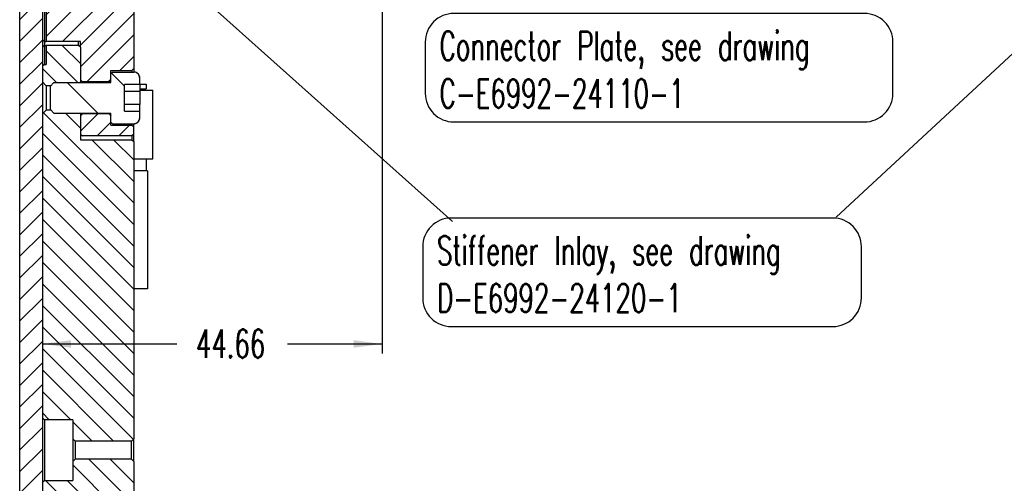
# Model space of a CAD drawing. Extents: x -401 to 590, y -380 to 320.
# Tile 9 of 54: x 248 to 377, y -144 to -83. Entities that reach past the tile are written whole.
import ezdxf

# ---------------------------------------------------------------- set-up
doc = ezdxf.new("R2010")
doc.units = 0
doc.linetypes.add('DASHED', pattern=[15, 7, -8])
doc.layers.get('0').update_dxf_attribs({"linetype": 'CONTINUOUS'})
doc.layers.add('1', color=7, linetype='CONTINUOUS')
doc.styles.add('CONVERTER_11', font='txt.shx', dxfattribs={"width": 0.63})
doc.dimstyles.new('ME10_DIM_29', dxfattribs={"dimtxt": 3.75, "dimasz": 3.75, "dimexe": 1.25, "dimexo": 1.25, "dimtad": 0, "dimzin": 1, "dimtxsty": 'CONVERTER_11', "dimsah": 1, "dimcen": 0.09, "dimclrd": 2, "dimclre": 2, "dimclrt": 2, "dimazin": 3, "dimtfac": 1, "dimtdec": 4, "dimtmove": 0, "dimatfit": 3, "dimtolj": 1, "dimtzin": 0})
pattern_1 = [(315, (0, 0), (1.414214, 1.414214), [])]
pattern_2 = [(45, (0, 0), (-1.414214, 1.414214), [])]
pattern_3 = [(135, (0, 0), (-3.53553, -3.53553), [])]

# ---------------------------------------------------------------- blocks, each defined once
blk = doc.blocks.new('*D283')
at = {"color": 2, "linetype": 'CONTINUOUS'}
for p, q in [((295.44, -45.64), (295.44, -126.99)), ((250.78, -96.74), (250.78, -126.99)), ((250.78, -125.74), (268.46, -125.74)), ((282.98, -125.74), (295.44, -125.74))]:
    blk.add_line(p, q, dxfattribs=at)
at = {"color": 2}
for points in [[(254.53, -125.24), (254.53, -126.23), (250.78, -125.74)], [(291.69, -126.23), (291.69, -125.24), (295.44, -125.74)]]:
    blk.add_solid(points, dxfattribs=at)
at = {"color": 2, "insert": (270.96, -127.57), "char_height": 3.75, "attachment_point": 7, "rotation": 0.0001, "style": 'CONVERTER_11'}
blk.add_mtext('44.66', dxfattribs=at)
blk = doc.blocks.new('23796-0S111__147', base_point=(262.78, -118.49))
at = {"color": 7, "linetype": 'DASHED'}
for p, q in [((262.78, -101.39), (263.28, -101.39)), ((263.28, -101.39), (264.48, -101.39))]:
    blk.add_line(p, q, dxfattribs=at)
at = {"color": 7, "linetype": 'CONTINUOUS'}
for p, q in [((264.48, -102.99), (264.48, -101.39)), ((264.48, -102.99), (262.78, -102.99)), ((264.58, -102.99), (264.48, -102.99)), ((264.58, -102.99), (264.58, -118.49)), ((264.58, -118.49), (262.78, -118.49))]:
    blk.add_line(p, q, dxfattribs=at)
blk = doc.blocks.new('WASHER1__148', base_point=(263.58, -92.19))
at = {"color": 7, "linetype": 'CONTINUOUS'}
for p, q in [((263.58, -91.59), (264.43, -91.59)), ((264.43, -91.59), (264.43, -92.19)), ((263.58, -92.19), (264.43, -92.19))]:
    blk.add_line(p, q, dxfattribs=at)
blk = doc.blocks.new('BEARING_HK0509__149', base_point=(262.78, -101.39))
at = {"color": 7, "linetype": 'CONTINUOUS'}
for p, q in [((263.58, -92.39), (265.28, -92.39)), ((265.28, -101.39), (265.28, -92.39)), ((262.78, -101.39), (263.28, -101.39)), ((263.28, -101.39), (264.48, -101.39)), ((264.48, -101.39), (265.28, -101.39))]:
    blk.add_line(p, q, dxfattribs=at)
blk = doc.blocks.new('BEARING_ASSY2_7__150', base_point=(262.78, -118.49))
for name, p in [('WASHER1__148', (263.58, -92.19)), ('BEARING_HK0509__149', (262.78, -101.39)), ('23796-0S111__147', (262.78, -118.49))]:
    blk.add_blockref(name, p)
blk = doc.blocks.new('23796-0S111__151', base_point=(262.78, -118.49))
at = {"color": 7, "linetype": 'DASHED'}
for p, q in [((262.78, -101.39), (263.28, -101.39)), ((263.28, -101.39), (264.48, -101.39)), ((264.48, -102.99), (264.48, -101.39)), ((264.48, -102.99), (262.78, -102.99)), ((264.58, -102.99), (264.48, -102.99)), ((264.58, -102.99), (264.58, -118.49)), ((264.58, -118.49), (262.78, -118.49))]:
    blk.add_line(p, q, dxfattribs=at)
blk = doc.blocks.new('WASHER1__152', base_point=(263.58, -92.19))
at = {"color": 7, "linetype": 'DASHED'}
for p, q in [((263.58, -91.59), (264.43, -91.59)), ((264.43, -91.59), (264.43, -92.19)), ((263.58, -92.19), (264.43, -92.19))]:
    blk.add_line(p, q, dxfattribs=at)
blk = doc.blocks.new('BEARING_HK0509__153', base_point=(262.78, -101.39))
at = {"color": 7, "linetype": 'DASHED'}
for p, q in [((263.58, -92.39), (265.28, -92.39)), ((265.28, -101.39), (265.28, -92.39)), ((262.78, -101.39), (263.28, -101.39)), ((263.28, -101.39), (264.48, -101.39)), ((264.48, -101.39), (265.28, -101.39))]:
    blk.add_line(p, q, dxfattribs=at)
blk = doc.blocks.new('BEARING_ASSY2_8__154', base_point=(262.78, -118.49))
for name, p in [('WASHER1__152', (263.58, -92.19)), ('BEARING_HK0509__153', (262.78, -101.39)), ('23796-0S111__151', (262.78, -118.49))]:
    blk.add_blockref(name, p)
blk = doc.blocks.new('BEARINGS__163', base_point=(253.38, -250.29))
for name in ['BEARING_ASSY2_7__150', 'BEARING_ASSY2_8__154']:
    blk.add_blockref(name, (262.78, -118.49))
blk = doc.blocks.new('E6980-24120__165', base_point=(250.78, -236.79))
at = {"linetype": 'CONTINUOUS'}
h = blk.add_hatch(dxfattribs=at)
h.set_pattern_fill('USER', color=1, scale=2, angle=315, pattern_type=0)
h.set_pattern_definition(pattern_1)
h.paths.add_polyline_path([(262.48, -140.89), (262.78, -141.19), (262.78, -209.96), (262.78, -211.46), (262.28, -211.96), (251.94, -211.96), (251.28, -211.96), (250.78, -211.46), (250.78, -208.96), (250.78, -208.06), (250.78, -203.81), (250.78, -203.61), (250.78, -192.61), (250.78, -143.94), (251.03, -143.69), (254.78, -143.69), (254.78, -141.19), (255.08, -140.89)])
at = {"layer": '1', "linetype": 'CONTINUOUS'}
h = blk.add_hatch(dxfattribs=at)
h.set_pattern_fill('USER', color=1, scale=2, angle=315, pattern_type=0)
h.set_pattern_definition(pattern_1)
h.paths.add_polyline_path([(255.68, -91.39), (252.28, -91.39), (251.88, -91.79), (251.28, -91.79), (250.78, -91.29), (250.78, -89.24), (251.03, -88.99), (251.28, -88.99), (251.28, -86.49), (255.53, -86.49), (255.78, -86.74), (255.78, -91.29)])
h = blk.add_hatch(dxfattribs=at)
h.set_pattern_fill('USER', color=1, scale=2, angle=315, pattern_type=0)
h.set_pattern_definition(pattern_1)
h.paths.add_polyline_path([(250.78, -95.49), (250.78, -135.44), (251.03, -135.69), (254.78, -135.69), (254.78, -138.19), (255.08, -138.49), (262.48, -138.49), (262.78, -138.19), (262.78, -99.14), (262.53, -98.89), (255.78, -98.89), (255.78, -95.49), (255.68, -95.39), (252.28, -95.39), (251.88, -94.99), (251.28, -94.99)])
at = {"color": 4, "linetype": 'DASHED'}
for p, q in [((262.78, -79.24), (262.78, -84.99)), ((250.78, -81.99), (250.78, -85.74)), ((251.03, -81.99), (251.03, -85.99)), ((251.28, -84.99), (251.28, -85.99)), ((262.78, -84.99), (262.78, -88.24)), ((250.78, -85.74), (250.78, -86.74)), ((250.78, -85.74), (250.78, -85.74)), ((250.78, -86.74), (250.78, -89.24)), ((255.78, -86.74), (255.78, -85.99)), ((262.78, -88.24), (262.78, -89.24)), ((262.78, -89.24), (262.78, -89.54)), ((262.53, -89.79), (262.53, -89.99)), ((262.78, -89.54), (262.78, -89.99)), ((250.78, -91.29), (250.78, -95.49)), ((251.78, -91.89), (251.78, -93.34)), ((251.78, -93.34), (251.78, -93.44)), ((251.78, -93.44), (251.78, -94.59)), ((251.78, -94.59), (251.78, -94.89)), ((262.53, -96.79), (262.53, -96.99)), ((262.78, -97.24), (262.78, -96.79)), ((262.78, -98.14), (262.78, -97.24)), ((250.78, -135.44), (250.78, -143.94))]:
    blk.add_line(p, q, dxfattribs=at)
at = {"color": 4, "linetype": 'CONTINUOUS'}
for p, q in [((251.03, -86.49), (251.02, -86.49)), ((251.03, -85.99), (251.03, -86.49)), ((251.03, -86.49), (251.03, -88.99)), ((251.03, -86.49), (251.28, -86.49)), ((255.53, -86.49), (251.28, -86.49)), ((251.28, -86.49), (251.28, -88.99)), ((255.53, -86.49), (255.53, -85.99)), ((255.78, -86.74), (255.53, -86.49)), ((255.78, -86.74), (255.78, -88.24)), ((251.03, -88.99), (250.78, -89.24)), ((250.78, -89.24), (250.78, -91.29)), ((251.03, -88.99), (251.28, -88.99)), ((255.78, -88.24), (255.78, -88.99)), ((255.78, -88.99), (255.78, -91.04)), ((251.28, -91.79), (250.78, -91.29)), ((251.88, -91.79), (251.28, -91.79)), ((251.28, -91.79), (251.28, -94.99)), ((255.68, -91.39), (255.78, -91.29)), ((255.78, -91.04), (255.78, -91.29)), ((255.78, -91.39), (255.78, -91.29)), ((251.28, -94.99), (250.78, -95.49)), ((250.78, -95.49), (250.78, -135.44)), ((251.88, -94.99), (251.28, -94.99)), ((255.68, -95.39), (255.78, -95.49)), ((255.78, -95.49), (255.78, -95.39)), ((255.78, -95.49), (255.78, -95.74)), ((255.78, -95.74), (255.78, -98.14)), ((255.78, -98.14), (255.78, -98.89)), ((262.53, -98.39), (262.53, -98.89)), ((262.78, -99.14), (262.78, -98.14)), ((255.78, -98.89), (262.53, -98.89)), ((262.53, -98.89), (262.78, -99.14)), ((262.78, -99.14), (262.78, -138.19)), ((250.78, -135.44), (251.03, -135.69)), ((254.78, -135.69), (251.03, -135.69)), ((251.03, -135.69), (251.03, -143.69)), ((254.78, -135.69), (254.78, -138.19)), ((255.08, -138.49), (254.78, -138.19)), ((254.78, -138.19), (254.78, -141.19)), ((255.08, -138.49), (255.08, -140.89)), ((262.48, -138.49), (255.08, -138.49)), ((262.48, -138.49), (262.78, -138.19)), ((262.48, -140.89), (262.48, -138.49)), ((262.78, -139.69), (262.78, -138.19)), ((262.78, -141.19), (262.78, -139.69)), ((255.08, -140.89), (254.78, -141.19)), ((262.48, -140.89), (255.08, -140.89)), ((262.48, -140.89), (262.78, -141.19)), ((254.78, -141.19), (254.78, -143.69)), ((262.78, -141.19), (262.78, -209.96)), ((251.03, -143.69), (250.78, -143.94)), ((251.03, -143.69), (254.78, -143.69)), ((250.78, -143.94), (250.78, -192.61))]:
    blk.add_line(p, q, dxfattribs=at)
for points, knots in [([(250.82, -86.7), (250.81, -86.7), (250.81, -86.71), (250.8, -86.72), (250.79, -86.72), (250.79, -86.73), (250.78, -86.74)], [2.76029711, 2.76029711, 2.76029711, 2.76029711, 2.78853612, 2.78853612, 2.78853612, 2.81674673, 2.81674673, 2.81674673, 2.81674673]), ([(251.02, -86.49), (250.99, -86.52), (250.96, -86.56), (250.92, -86.59), (250.89, -86.63), (250.85, -86.66), (250.82, -86.7)], [2.4026225, 2.4026225, 2.4026225, 2.4026225, 2.5498384, 2.5498384, 2.5498384, 2.6963216, 2.6963216, 2.6963216, 2.6963216])]:
    blk.add_open_spline(points, degree=3, knots=knots, dxfattribs=at)
blk = doc.blocks.new('E6980-64120__168', base_point=(250.78, -250.29))
for name, p in [('BEARINGS__163', (253.38, -250.29)), ('E6980-24120__165', (250.78, -236.79))]:
    blk.add_blockref(name, p)
blk = doc.blocks.new('PLATE_24160__169', base_point=(250.78, -98.39))
at = {"linetype": 'CONTINUOUS'}
h = blk.add_hatch(dxfattribs=at)
h.set_pattern_fill('USER', color=6, scale=2, angle=45, pattern_type=0)
h.set_pattern_definition(pattern_2)
h.paths.add_polyline_path([(251.28, -78.99), (262.53, -78.99), (262.78, -79.24), (262.78, -84.99), (262.78, -88.24), (262.78, -89.24), (262.78, -89.54), (262.53, -89.79), (259.78, -89.79), (259.78, -90.19), (259.78, -91.04), (259.53, -91.29), (256.03, -91.29), (255.78, -91.04), (255.78, -88.99), (255.78, -88.24), (255.78, -86.74), (255.78, -85.99), (251.28, -85.99), (251.28, -84.99)])
h = blk.add_hatch(dxfattribs=at)
h.set_pattern_fill('USER', color=6, scale=2, angle=45, pattern_type=0)
h.set_pattern_definition(pattern_2)
h.paths.add_polyline_path([(259.78, -96.99), (262.53, -96.99), (262.78, -97.24), (262.78, -98.14), (262.53, -98.39), (256.03, -98.39), (255.78, -98.14), (255.78, -95.74), (256.03, -95.49), (259.53, -95.49), (259.78, -95.74), (259.78, -96.59)])
at = {"color": 6, "linetype": 'CONTINUOUS'}
for p, q in [((251.28, -78.99), (251.28, -84.99)), ((262.78, -79.24), (262.78, -84.99)), ((251.03, -81.99), (251.03, -85.99)), ((251.28, -84.99), (251.28, -85.99)), ((262.78, -84.99), (262.78, -88.24)), ((251.03, -85.99), (250.78, -85.74)), ((251.03, -85.99), (251.28, -85.99)), ((255.78, -85.99), (251.28, -85.99)), ((255.78, -86.74), (255.78, -85.99)), ((255.78, -86.74), (255.78, -88.24)), ((255.78, -88.24), (255.78, -88.99)), ((255.78, -88.99), (255.78, -91.04)), ((262.78, -88.24), (262.78, -89.24)), ((262.78, -89.24), (262.78, -89.54)), ((259.78, -90.19), (259.78, -89.79)), ((259.78, -89.79), (262.53, -89.79)), ((259.78, -91.04), (259.78, -90.19)), ((262.53, -89.79), (262.78, -89.54)), ((262.53, -89.79), (262.53, -89.99)), ((262.78, -89.54), (262.78, -89.99)), ((256.03, -91.29), (255.78, -91.04)), ((256.03, -91.29), (256.03, -91.39)), ((259.53, -91.29), (256.03, -91.29)), ((259.53, -91.29), (259.78, -91.04)), ((259.53, -91.39), (259.53, -91.29)), ((256.03, -95.49), (255.78, -95.74)), ((255.78, -95.74), (255.78, -98.14)), ((256.03, -95.39), (256.03, -95.49)), ((259.53, -95.49), (256.03, -95.49)), ((259.53, -95.49), (259.53, -95.39)), ((259.53, -95.49), (259.78, -95.74)), ((259.78, -96.59), (259.78, -95.74)), ((259.78, -96.99), (259.78, -96.59)), ((259.78, -96.99), (262.53, -96.99)), ((262.53, -96.79), (262.53, -96.99)), ((262.53, -96.99), (262.78, -97.24)), ((262.78, -97.24), (262.78, -96.79)), ((255.78, -98.14), (256.03, -98.39)), ((262.53, -98.39), (256.03, -98.39)), ((262.78, -98.14), (262.53, -98.39)), ((262.78, -98.14), (262.78, -97.24))]:
    blk.add_line(p, q, dxfattribs=at)
at = {"color": 6, "linetype": 'DASHED'}
for p, q in [((250.78, -81.99), (250.78, -85.74)), ((250.78, -85.74), (250.78, -85.74)), ((255.78, -91.04), (255.78, -91.29)), ((255.78, -91.39), (255.78, -91.29)), ((259.78, -91.39), (259.78, -91.04)), ((255.78, -95.49), (255.78, -95.39)), ((255.78, -95.49), (255.78, -95.74)), ((259.78, -95.74), (259.78, -95.39))]:
    blk.add_line(p, q, dxfattribs=at)
blk = doc.blocks.new('DOWEL_PIN_4X8_DIN6325__170', base_point=(254.38, -95.39))
at = {"color": 7, "linetype": 'DASHED'}
for p, q in [((254.38, -91.39), (255.78, -91.39)), ((255.78, -91.39), (256.03, -91.39)), ((256.03, -91.39), (258.28, -91.39)), ((258.28, -91.39), (259.78, -91.39)), ((254.38, -95.39), (255.78, -95.39)), ((255.78, -95.39), (256.03, -95.39)), ((256.03, -95.39), (256.28, -95.39)), ((256.28, -95.39), (258.28, -95.39)), ((258.28, -95.39), (259.78, -95.39))]:
    blk.add_line(p, q, dxfattribs=at)
blk = doc.blocks.new('PINS_INLAY__171', base_point=(254.38, -95.39))
blk.add_blockref('DOWEL_PIN_4X8_DIN6325__170', (254.38, -95.39))
blk = doc.blocks.new('INLAY_PLATE_ASSY__173', base_point=(250.78, -98.39))
for name, p in [('PLATE_24160__169', (250.78, -98.39)), ('PINS_INLAY__171', (254.38, -95.39))]:
    blk.add_blockref(name, p)
blk = doc.blocks.new('SCR_M4X8_PAN_INB_3__174', base_point=(251.78, -96.79))
at = {"color": 7, "linetype": 'DASHED'}
for p, q in [((259.78, -90.19), (259.98, -89.99)), ((259.78, -91.04), (259.78, -90.19)), ((259.98, -89.99), (262.78, -89.99)), ((251.78, -91.89), (252.28, -91.39)), ((251.78, -91.89), (251.78, -93.34)), ((252.28, -91.39), (254.38, -91.39)), ((254.38, -91.39), (255.78, -91.39)), ((255.78, -91.39), (256.03, -91.39)), ((256.03, -91.39), (258.28, -91.39)), ((258.28, -91.39), (259.78, -91.39)), ((259.78, -91.39), (259.78, -91.04)), ((263.58, -91.59), (263.58, -90.79)), ((263.58, -91.65), (263.58, -91.59)), ((263.58, -91.65), (263.58, -92.19)), ((261.58, -92.52), (263.58, -92.52)), ((263.58, -92.19), (263.58, -92.39)), ((263.58, -92.39), (263.58, -92.52)), ((263.58, -92.52), (263.58, -94.25)), ((251.78, -93.34), (251.78, -93.44)), ((251.78, -93.44), (251.78, -94.59)), ((263.58, -94.25), (261.58, -94.25)), ((263.58, -95.12), (263.58, -94.25)), ((251.78, -94.59), (251.78, -94.89)), ((251.78, -94.89), (252.28, -95.39)), ((252.28, -95.39), (254.38, -95.39)), ((254.38, -95.39), (255.78, -95.39)), ((255.78, -95.39), (256.03, -95.39)), ((256.03, -95.39), (256.28, -95.39)), ((256.28, -95.39), (258.28, -95.39)), ((258.28, -95.39), (259.78, -95.39)), ((259.78, -95.74), (259.78, -95.39)), ((259.78, -96.59), (259.78, -95.74)), ((263.58, -95.99), (263.58, -95.12)), ((259.78, -96.59), (259.98, -96.79)), ((259.98, -96.79), (262.78, -96.79))]:
    blk.add_line(p, q, dxfattribs=at)
for centre, start, end in [((262.78, -90.79), 0, 90), ((262.78, -95.99), -90, 0)]:
    blk.add_arc(centre, 0.8, start, end, dxfattribs=at)
blk = doc.blocks.new('SCR_M4X8_PAN_INB_2__175', base_point=(251.78, -96.79))
at = {"linetype": 'CONTINUOUS'}
h = blk.add_hatch(dxfattribs=at)
h.set_pattern_fill('USER', scale=5, angle=135, pattern_type=0)
h.set_pattern_definition(pattern_3)
edge = h.paths.add_edge_path()
edge.add_line((259.98, -96.79), (262.78, -96.79))
edge.add_arc((262.78, -95.99), 0.8, -90, 0)
edge.add_line((263.58, -95.99), (263.58, -95.12))
edge.add_line((263.58, -95.12), (261.58, -95.12))
edge.add_line((261.58, -95.12), (261.58, -94.25))
edge.add_line((261.58, -94.25), (261.58, -92.52))
edge.add_line((261.58, -92.52), (261.58, -91.65))
edge.add_line((261.58, -91.65), (263.58, -91.65))
edge.add_line((263.58, -91.65), (263.58, -91.59))
edge.add_line((263.58, -91.59), (263.58, -90.79))
edge.add_arc((262.78, -90.79), 0.8, 0, 90)
edge.add_line((262.78, -89.99), (259.98, -89.99))
edge.add_line((259.98, -89.99), (259.78, -90.19))
edge.add_line((259.78, -90.19), (259.78, -91.04))
edge.add_line((259.78, -91.04), (259.78, -91.39))
edge.add_line((259.78, -91.39), (258.28, -91.39))
edge.add_line((258.28, -91.39), (256.03, -91.39))
edge.add_line((256.03, -91.39), (255.78, -91.39))
edge.add_line((255.78, -91.39), (254.38, -91.39))
edge.add_line((254.38, -91.39), (252.28, -91.39))
edge.add_line((252.28, -91.39), (251.78, -91.89))
edge.add_line((251.78, -91.89), (251.78, -93.34))
edge.add_line((251.78, -93.34), (251.78, -93.44))
edge.add_line((251.78, -93.44), (251.78, -94.59))
edge.add_line((251.78, -94.59), (251.78, -94.89))
edge.add_line((251.78, -94.89), (252.28, -95.39))
edge.add_line((252.28, -95.39), (254.38, -95.39))
edge.add_line((254.38, -95.39), (255.78, -95.39))
edge.add_line((255.78, -95.39), (256.03, -95.39))
edge.add_line((256.03, -95.39), (256.28, -95.39))
edge.add_line((256.28, -95.39), (258.28, -95.39))
edge.add_line((258.28, -95.39), (259.78, -95.39))
edge.add_line((259.78, -95.39), (259.78, -95.74))
edge.add_line((259.78, -95.74), (259.78, -96.59))
edge.add_line((259.78, -96.59), (259.98, -96.79))
at = {"color": 7, "linetype": 'CONTINUOUS'}
for p, q in [((259.78, -90.19), (259.98, -89.99)), ((259.78, -91.04), (259.78, -90.19)), ((259.98, -89.99), (262.78, -89.99)), ((251.78, -91.89), (252.28, -91.39)), ((251.78, -91.89), (251.78, -93.34)), ((252.28, -91.39), (254.38, -91.39)), ((254.38, -91.39), (255.78, -91.39)), ((255.78, -91.39), (256.03, -91.39)), ((256.03, -91.39), (258.28, -91.39)), ((258.28, -91.39), (259.78, -91.39)), ((259.78, -91.39), (259.78, -91.04)), ((261.58, -92.52), (261.58, -91.65)), ((263.58, -91.65), (261.58, -91.65)), ((263.58, -91.59), (263.58, -90.79)), ((263.58, -91.65), (263.58, -91.59)), ((263.58, -91.65), (263.58, -92.19)), ((261.58, -94.25), (261.58, -92.52)), ((261.58, -92.52), (263.58, -92.52)), ((263.58, -92.19), (263.58, -92.39)), ((263.58, -92.39), (263.58, -92.52)), ((263.58, -92.52), (263.58, -94.25)), ((251.78, -93.34), (251.78, -93.44)), ((251.78, -93.44), (251.78, -94.59)), ((261.58, -95.12), (261.58, -94.25)), ((263.58, -94.25), (261.58, -94.25)), ((263.58, -95.12), (263.58, -94.25)), ((251.78, -94.59), (251.78, -94.89)), ((251.78, -94.89), (252.28, -95.39)), ((252.28, -95.39), (254.38, -95.39)), ((254.38, -95.39), (255.78, -95.39)), ((255.78, -95.39), (256.03, -95.39)), ((256.03, -95.39), (256.28, -95.39)), ((256.28, -95.39), (258.28, -95.39)), ((258.28, -95.39), (259.78, -95.39)), ((259.78, -95.74), (259.78, -95.39)), ((259.78, -96.59), (259.78, -95.74)), ((261.58, -95.12), (263.58, -95.12)), ((263.58, -95.99), (263.58, -95.12)), ((259.78, -96.59), (259.98, -96.79)), ((259.98, -96.79), (262.78, -96.79))]:
    blk.add_line(p, q, dxfattribs=at)
for centre, start, end in [((262.78, -90.79), 0, 90), ((262.78, -95.99), -90, 0)]:
    blk.add_arc(centre, 0.8, start, end, dxfattribs=at)
blk = doc.blocks.new('SCREWSET_INLAY__178', base_point=(251.78, -96.79))
for name in ['SCR_M4X8_PAN_INB_3__174', 'SCR_M4X8_PAN_INB_2__175']:
    blk.add_blockref(name, (251.78, -96.79))
blk = doc.blocks.new('INLAY_ASSY__179', base_point=(250.78, -98.39))
for name, p in [('INLAY_PLATE_ASSY__173', (250.78, -98.39)), ('SCREWSET_INLAY__178', (251.78, -96.79))]:
    blk.add_blockref(name, p)
blk = doc.blocks.new('SCR_M4X8_PAN_INB_2__180', base_point=(251.78, -96.79))
at = {"linetype": 'CONTINUOUS'}
h = blk.add_hatch(dxfattribs=at)
h.set_pattern_fill('USER', scale=5, angle=135, pattern_type=0)
h.set_pattern_definition(pattern_3)
edge = h.paths.add_edge_path()
edge.add_line((259.98, -96.79), (262.78, -96.79))
edge.add_arc((262.78, -95.99), 0.8, -90, 0)
edge.add_line((263.58, -95.99), (263.58, -95.12))
edge.add_line((263.58, -95.12), (261.58, -95.12))
edge.add_line((261.58, -95.12), (261.58, -94.25))
edge.add_line((261.58, -94.25), (261.58, -92.52))
edge.add_line((261.58, -92.52), (261.58, -91.65))
edge.add_line((261.58, -91.65), (263.58, -91.65))
edge.add_line((263.58, -91.65), (263.58, -91.59))
edge.add_line((263.58, -91.59), (263.58, -90.79))
edge.add_arc((262.78, -90.79), 0.8, 0, 90)
edge.add_line((262.78, -89.99), (259.98, -89.99))
edge.add_line((259.98, -89.99), (259.78, -90.19))
edge.add_line((259.78, -90.19), (259.78, -91.04))
edge.add_line((259.78, -91.04), (259.78, -91.39))
edge.add_line((259.78, -91.39), (258.28, -91.39))
edge.add_line((258.28, -91.39), (256.03, -91.39))
edge.add_line((256.03, -91.39), (255.78, -91.39))
edge.add_line((255.78, -91.39), (254.38, -91.39))
edge.add_line((254.38, -91.39), (252.28, -91.39))
edge.add_line((252.28, -91.39), (251.78, -91.89))
edge.add_line((251.78, -91.89), (251.78, -93.34))
edge.add_line((251.78, -93.34), (251.78, -93.44))
edge.add_line((251.78, -93.44), (251.78, -94.59))
edge.add_line((251.78, -94.59), (251.78, -94.89))
edge.add_line((251.78, -94.89), (252.28, -95.39))
edge.add_line((252.28, -95.39), (254.38, -95.39))
edge.add_line((254.38, -95.39), (255.78, -95.39))
edge.add_line((255.78, -95.39), (256.03, -95.39))
edge.add_line((256.03, -95.39), (256.28, -95.39))
edge.add_line((256.28, -95.39), (258.28, -95.39))
edge.add_line((258.28, -95.39), (259.78, -95.39))
edge.add_line((259.78, -95.39), (259.78, -95.74))
edge.add_line((259.78, -95.74), (259.78, -96.59))
edge.add_line((259.78, -96.59), (259.98, -96.79))
at = {"color": 7, "linetype": 'CONTINUOUS'}
for p, q in [((259.78, -90.19), (259.98, -89.99)), ((259.78, -91.04), (259.78, -90.19)), ((259.98, -89.99), (262.78, -89.99)), ((251.78, -91.89), (252.28, -91.39)), ((251.78, -91.89), (251.78, -93.34)), ((252.28, -91.39), (254.38, -91.39)), ((254.38, -91.39), (255.78, -91.39)), ((255.78, -91.39), (256.03, -91.39)), ((256.03, -91.39), (258.28, -91.39)), ((258.28, -91.39), (259.78, -91.39)), ((259.78, -91.39), (259.78, -91.04)), ((261.58, -92.52), (261.58, -91.65)), ((263.58, -91.65), (261.58, -91.65)), ((263.58, -91.59), (263.58, -90.79)), ((263.58, -91.65), (263.58, -91.59)), ((263.58, -91.65), (263.58, -92.19)), ((261.58, -94.25), (261.58, -92.52)), ((261.58, -92.52), (263.58, -92.52)), ((263.58, -92.19), (263.58, -92.39)), ((263.58, -92.39), (263.58, -92.52)), ((263.58, -92.52), (263.58, -94.25)), ((251.78, -93.34), (251.78, -93.44)), ((251.78, -93.44), (251.78, -94.59)), ((261.58, -95.12), (261.58, -94.25)), ((263.58, -94.25), (261.58, -94.25)), ((263.58, -95.12), (263.58, -94.25)), ((251.78, -94.59), (251.78, -94.89)), ((251.78, -94.89), (252.28, -95.39)), ((252.28, -95.39), (254.38, -95.39)), ((254.38, -95.39), (255.78, -95.39)), ((255.78, -95.39), (256.03, -95.39)), ((256.03, -95.39), (256.28, -95.39)), ((256.28, -95.39), (258.28, -95.39)), ((258.28, -95.39), (259.78, -95.39)), ((259.78, -95.74), (259.78, -95.39)), ((259.78, -96.59), (259.78, -95.74)), ((261.58, -95.12), (263.58, -95.12)), ((263.58, -95.99), (263.58, -95.12)), ((259.78, -96.59), (259.98, -96.79)), ((259.98, -96.79), (262.78, -96.79))]:
    blk.add_line(p, q, dxfattribs=at)
for centre, start, end in [((262.78, -90.79), 0, 90), ((262.78, -95.99), -90, 0)]:
    blk.add_arc(centre, 0.8, start, end, dxfattribs=at)
blk = doc.blocks.new('SCR_M4X8_PAN_INB_3__181', base_point=(251.78, -96.79))
at = {"color": 7, "linetype": 'DASHED'}
for p, q in [((259.78, -90.19), (259.98, -89.99)), ((259.78, -91.04), (259.78, -90.19)), ((259.98, -89.99), (262.78, -89.99)), ((251.78, -91.89), (252.28, -91.39)), ((251.78, -91.89), (251.78, -93.34)), ((252.28, -91.39), (254.38, -91.39)), ((254.38, -91.39), (255.78, -91.39)), ((255.78, -91.39), (256.03, -91.39)), ((256.03, -91.39), (258.28, -91.39)), ((258.28, -91.39), (259.78, -91.39)), ((259.78, -91.39), (259.78, -91.04)), ((263.58, -91.59), (263.58, -90.79)), ((263.58, -91.65), (263.58, -91.59)), ((263.58, -91.65), (263.58, -92.19)), ((261.58, -92.52), (263.58, -92.52)), ((263.58, -92.19), (263.58, -92.39)), ((263.58, -92.39), (263.58, -92.52)), ((263.58, -92.52), (263.58, -94.25)), ((251.78, -93.34), (251.78, -93.44)), ((251.78, -93.44), (251.78, -94.59)), ((263.58, -94.25), (261.58, -94.25)), ((263.58, -95.12), (263.58, -94.25)), ((251.78, -94.59), (251.78, -94.89)), ((251.78, -94.89), (252.28, -95.39)), ((252.28, -95.39), (254.38, -95.39)), ((254.38, -95.39), (255.78, -95.39)), ((255.78, -95.39), (256.03, -95.39)), ((256.03, -95.39), (256.28, -95.39)), ((256.28, -95.39), (258.28, -95.39)), ((258.28, -95.39), (259.78, -95.39)), ((259.78, -95.74), (259.78, -95.39)), ((259.78, -96.59), (259.78, -95.74)), ((263.58, -95.99), (263.58, -95.12)), ((259.78, -96.59), (259.98, -96.79)), ((259.98, -96.79), (262.78, -96.79))]:
    blk.add_line(p, q, dxfattribs=at)
for centre, start, end in [((262.78, -90.79), 0, 90), ((262.78, -95.99), -90, 0)]:
    blk.add_arc(centre, 0.8, start, end, dxfattribs=at)
blk = doc.blocks.new('SCREWSET_INLAY__183', base_point=(251.78, -96.79))
for name in ['SCR_M4X8_PAN_INB_2__180', 'SCR_M4X8_PAN_INB_3__181']:
    blk.add_blockref(name, (251.78, -96.79))
blk = doc.blocks.new('DOWEL_PIN_4X8_DIN6325__184', base_point=(254.38, -95.39))
at = {"color": 7, "linetype": 'DASHED'}
for p, q in [((254.38, -91.39), (255.78, -91.39)), ((255.78, -91.39), (256.03, -91.39)), ((256.03, -91.39), (258.28, -91.39)), ((258.28, -91.39), (259.78, -91.39)), ((254.38, -95.39), (255.78, -95.39)), ((255.78, -95.39), (256.03, -95.39)), ((256.03, -95.39), (256.28, -95.39)), ((256.28, -95.39), (258.28, -95.39)), ((258.28, -95.39), (259.78, -95.39))]:
    blk.add_line(p, q, dxfattribs=at)
blk = doc.blocks.new('PINS_INLAY__185', base_point=(254.38, -95.39))
blk.add_blockref('DOWEL_PIN_4X8_DIN6325__184', (254.38, -95.39))
blk = doc.blocks.new('DUT_BOARD__186', base_point=(247.78, -214.62))
at = {"linetype": 'CONTINUOUS'}
h = blk.add_hatch(dxfattribs=at)
h.set_pattern_fill('USER', color=1, scale=2, angle=45, pattern_type=0)
h.set_pattern_definition(pattern_2)
h.paths.add_polyline_path([(250.78, 143.96), (250.78, 135.46), (250.78, 95.51), (250.78, 91.31), (250.78, 89.26), (250.78, 86.76), (250.78, 85.76), (250.78, 85.76), (250.78, 82.01), (250.78, 60.26), (250.78, 35.26), (250.78, 30.51), (250.78, 26.51), (250.78, 21.76), (250.78, 18.01), (250.78, 8.51), (250.78, 3.76), (250.78, -3.74), (250.78, -8.49), (250.78, -17.49), (250.78, -21.24), (250.78, -25.99), (250.78, -30.49), (250.78, -35.24), (250.78, -60.24), (250.78, -81.99), (250.78, -85.74), (250.78, -85.74), (250.78, -86.74), (250.78, -89.24), (250.78, -91.29), (250.78, -95.49), (250.78, -135.44), (250.78, -143.94), (250.78, -192.61), (250.78, -203.61), (250.78, -203.81), (250.78, -208.06), (250.78, -208.96), (247.78, -208.96), (247.78, 214.64), (250.78, 214.64), (250.78, 212.48), (250.78, 208.98), (250.78, 208.08), (250.78, 203.83)])
at = {"color": 1, "linetype": 'CONTINUOUS'}
for p, q in [((247.78, 214.64), (247.78, -208.96)), ((250.78, -81.99), (250.78, -85.74)), ((250.78, -85.74), (250.78, -86.74)), ((250.78, -85.74), (250.78, -85.74)), ((250.78, -86.74), (250.78, -89.24)), ((250.78, -89.24), (250.78, -91.29)), ((250.78, -91.29), (250.78, -95.49)), ((250.78, -95.49), (250.78, -135.44)), ((250.78, -135.44), (250.78, -143.94)), ((250.78, -143.94), (250.78, -192.61))]:
    blk.add_line(p, q, dxfattribs=at)
blk = doc.blocks.new('HANDLER_SOLUTION__187', base_point=(247.78, -250.29))
for name, p in [('E6980-64120__168', (250.78, -250.29)), ('DUT_BOARD__186', (247.78, -214.62)), ('INLAY_ASSY__179', (250.78, -98.39)), ('SCREWSET_INLAY__183', (251.78, -96.79)), ('PINS_INLAY__185', (254.38, -95.39))]:
    blk.add_blockref(name, p)
blk = doc.blocks.new('A-A', base_point=(278.46, 0.01))
blk.add_blockref('HANDLER_SOLUTION__187', (247.78, -250.29))
blk = doc.blocks.new('1', base_point=(-317.47, 450.73))
blk.add_blockref('A-A', (278.46, 0.01))
blk = doc.blocks.new('NOTES', base_point=(305.07, -197.83))
at = {"layer": '1', "color": 1, "linetype": 'CONTINUOUS'}
for p, q in [((355.15, -109.09), (438.15, -32.09)), ((304.69, -109.64), (257.69, -67.64))]:
    blk.add_line(p, q, dxfattribs=at)
at = {"layer": '1', "color": 1}
for points in [[(304.87, -96.55), (358.87, -96.55, 0.414214), (362.62, -92.8), (362.62, -86.05, 0.414214), (358.87, -82.3), (304.87, -82.3, 0.414214), (301.12, -86.05), (301.12, -92.8, 0.414214)], [(304.53, -123.44), (354.72, -123.44, 0.414214), (358.47, -119.69), (358.47, -112.94, 0.414214), (354.72, -109.19), (304.53, -109.19, 0.414214), (300.78, -112.94), (300.78, -119.69, 0.414214)]]:
    blk.add_lwpolyline(points, format="xyb", close=True, dxfattribs=at)
at = {"layer": '1', "color": 1, "char_height": 3.75, "attachment_point": 7, "style": 'CONVERTER_11'}
for s, insert in [('Connector Plate, see drawing\\PC-E6992-24110-1', (303, -94.68)), ('Stiffener Inlay, see drawing\\PD-E6992-24120-1', (302.65, -121.57))]:
    blk.add_mtext(s, dxfattribs=dict(at, insert=insert))

msp = doc.modelspace()

# ---------------------------------------------------------------- block references
at = {"layer": '1'}
for name, p in [('1', (-317.475, 450.727)), ('NOTES', (305.069, -197.831))]:
    msp.add_blockref(name, p, dxfattribs=at)

# ---------------------------------------------------------------- dimensions: what is measured, and where the dimension line sits
dim = msp.add_linear_dim(base=(250.779, -125.738), p1=(295.439, -44.386), p2=(250.779, -95.486), dimstyle='ME10_DIM_29', dxfattribs=at)
dim.commit()
dim.dimension.update_dxf_attribs({"geometry": '*D283', "text_midpoint": (275.723, -125.738), "text_rotation": 0.00014})

doc.saveas('drawing.dxf')
